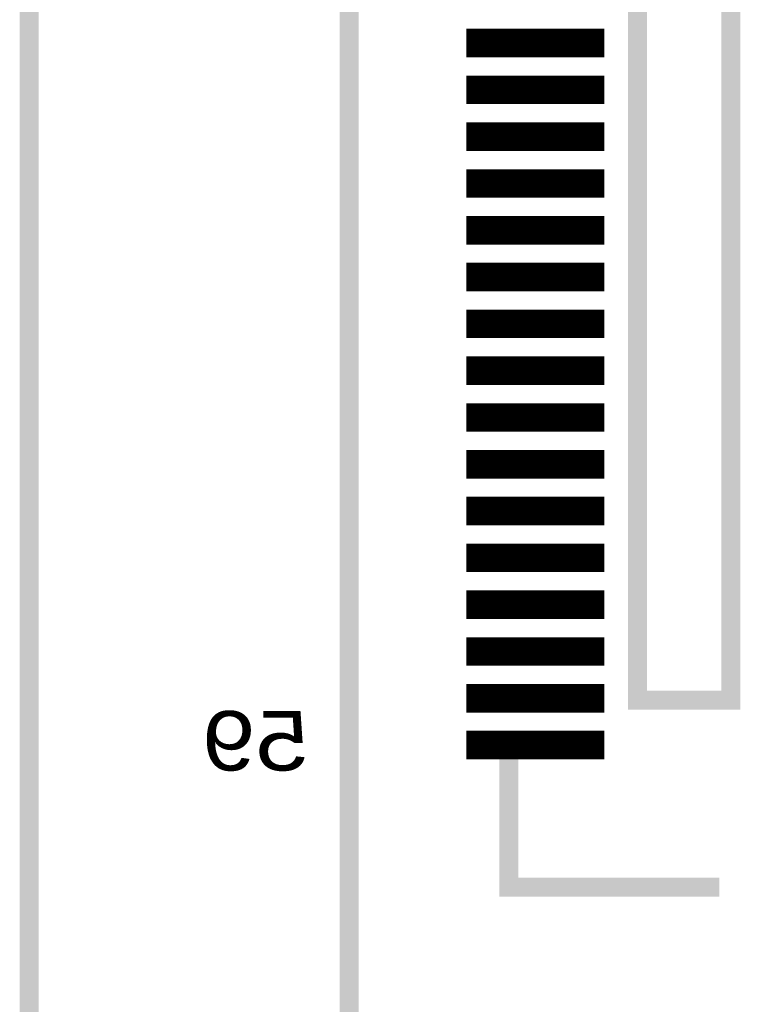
# Model space of a CAD drawing. Extents: x -28 to 78, y -35 to 66.
# Tile 14 of 31: x 0 to 8, y 43 to 54. Entities that reach past the tile are written whole.
import ezdxf

# ---------------------------------------------------------------- set-up
doc = ezdxf.new("R2010")
doc.units = 0
for name, color, linetype in [('BG_OUTLINE', 2, 'CONTINUOUS'), ('PG_SILKSCREEN_BOTTOM', 5, 'CONTINUOUS'), ('PIN_BOTTOM', 6, 'CONTINUOUS')]:
    doc.layers.add(name, color=color, linetype=linetype)

msp = doc.modelspace()

# ---------------------------------------------------------------- linework, layer by layer
at = {"layer": 'BG_OUTLINE', "const_width": 0.2032}
msp.add_lwpolyline([(0.000015, 0), (33.500017, 0), (33.500017, 10.499999), (58.500018, 10.499999), (58.500018, 55.499998), (33.500017, 55.499998), (33.500017, 66), (0.000015, 66)], close=True, dxfattribs=at)
at = {"layer": 'PG_SILKSCREEN_BOTTOM', "const_width": 0.2032}
for points in [[(3.420019, 63.999999), (3.420019, 2.000001), (12.500018, 2.000001), (12.500018, 63.999999)], [(6.500017, 60.249999), (6.500017, 46.249999), (7.500018, 46.249999), (7.500018, 60.249999)]]:
    msp.add_lwpolyline(points, close=True, dxfattribs=at)
msp.add_lwpolyline([(5.125019, 45.75), (5.125019, 44.25), (7.37502, 44.25)], dxfattribs=at)
at = {"layer": 'PIN_BOTTOM', "const_width": 0.01}
for points in [[(4.678421, 53.122002), (4.678421, 53.416799), (6.141618, 53.416799), (6.141618, 53.122002)], [(4.678421, 52.622), (4.678421, 52.916798), (6.141618, 52.916798), (6.141618, 52.622)], [(4.678421, 52.122001), (4.678421, 52.416799), (6.141618, 52.416799), (6.141618, 52.122001)], [(4.678421, 51.622002), (4.678421, 51.9168), (6.141618, 51.9168), (6.141618, 51.622002)], [(4.678421, 51.122001), (4.678421, 51.416798), (6.141618, 51.416798), (6.141618, 51.122001)], [(4.678421, 50.622002), (4.678421, 50.916799), (6.141618, 50.916799), (6.141618, 50.622002)], [(4.678421, 50.122), (4.678421, 50.416798), (6.141618, 50.416798), (6.141618, 50.122)], [(4.678421, 49.622001), (4.678421, 49.916799), (6.141618, 49.916799), (6.141618, 49.622001)], [(4.678421, 49.122002), (4.678421, 49.4168), (6.141618, 49.4168), (6.141618, 49.122002)], [(4.678421, 48.622001), (4.678421, 48.916798), (6.141618, 48.916798), (6.141618, 48.622001)], [(4.678421, 48.122002), (4.678421, 48.416799), (6.141618, 48.416799), (6.141618, 48.122002)], [(4.678421, 47.622), (4.678421, 47.916798), (6.141618, 47.916798), (6.141618, 47.622)], [(4.678421, 47.122001), (4.678421, 47.416799), (6.141618, 47.416799), (6.141618, 47.122001)], [(4.678421, 46.622002), (4.678421, 46.9168), (6.141618, 46.9168), (6.141618, 46.622002)], [(4.678421, 46.122001), (4.678421, 46.416798), (6.141618, 46.416798), (6.141618, 46.122001)], [(4.678421, 45.621999), (4.678421, 45.916797), (6.141618, 45.916797), (6.141618, 45.621999)]]:
    msp.add_lwpolyline(points, close=True, dxfattribs=at)
for points in [[(4.678421, 53.409893), (6.141618, 53.409893)], [(4.678421, 53.399893), (6.141618, 53.399893)], [(4.678421, 53.389893), (6.141618, 53.389893)], [(4.678421, 53.379893), (6.141618, 53.379893)], [(4.678421, 53.369893), (6.141618, 53.369893)], [(4.678421, 53.359893), (6.141618, 53.359893)], [(4.678421, 53.349893), (6.141618, 53.349893)], [(4.678421, 53.339893), (6.141618, 53.339893)], [(4.678421, 53.329893), (6.141618, 53.329893)], [(4.678421, 53.319893), (6.141618, 53.319893)], [(4.678421, 53.309893), (6.141618, 53.309893)], [(4.678421, 53.299893), (6.141618, 53.299893)], [(4.678421, 53.289893), (6.141618, 53.289893)], [(4.678421, 53.279893), (6.141618, 53.279893)], [(4.678421, 53.269893), (6.141618, 53.269893)], [(4.678421, 53.259893), (6.141618, 53.259893)], [(4.678421, 53.249893), (6.141618, 53.249893)], [(4.678421, 53.239894), (6.141618, 53.239894)], [(4.678421, 53.229894), (6.141618, 53.229894)], [(4.678421, 53.219894), (6.141618, 53.219894)], [(4.678421, 53.209894), (6.141618, 53.209894)], [(4.678421, 53.199894), (6.141618, 53.199894)], [(4.678421, 53.189894), (6.141618, 53.189894)], [(4.678421, 53.179894), (6.141618, 53.179894)], [(4.678421, 53.169894), (6.141618, 53.169894)], [(4.678421, 53.159894), (6.141618, 53.159894)], [(4.678421, 53.149894), (6.141618, 53.149894)], [(4.678421, 53.139894), (6.141618, 53.139894)], [(4.678421, 53.129894), (6.141618, 53.129894)], [(4.678421, 52.909894), (6.141618, 52.909894)], [(4.678421, 52.899894), (6.141618, 52.899894)], [(4.678421, 52.889894), (6.141618, 52.889894)], [(4.678421, 52.879894), (6.141618, 52.879894)], [(4.678421, 52.869894), (6.141618, 52.869894)], [(4.678421, 52.859894), (6.141618, 52.859894)], [(4.678421, 52.849894), (6.141618, 52.849894)], [(4.678421, 52.839894), (6.141618, 52.839894)], [(4.678421, 52.829894), (6.141618, 52.829894)], [(4.678421, 52.819894), (6.141618, 52.819894)], [(4.678421, 52.809894), (6.141618, 52.809894)], [(4.678421, 52.799894), (6.141618, 52.799894)], [(4.678421, 52.789894), (6.141618, 52.789894)], [(4.678421, 52.779894), (6.141618, 52.779894)], [(4.678421, 52.769894), (6.141618, 52.769894)], [(4.678421, 52.759894), (6.141618, 52.759894)], [(4.678421, 52.749894), (6.141618, 52.749894)], [(4.678421, 52.739895), (6.141618, 52.739895)], [(4.678421, 52.729895), (6.141618, 52.729895)], [(4.678421, 52.719895), (6.141618, 52.719895)], [(4.678421, 52.709895), (6.141618, 52.709895)], [(4.678421, 52.699895), (6.141618, 52.699895)], [(4.678421, 52.689895), (6.141618, 52.689895)], [(4.678421, 52.679895), (6.141618, 52.679895)], [(4.678421, 52.669895), (6.141618, 52.669895)], [(4.678421, 52.659895), (6.141618, 52.659895)], [(4.678421, 52.649895), (6.141618, 52.649895)], [(4.678421, 52.639895), (6.141618, 52.639895)], [(4.678421, 52.629895), (6.141618, 52.629895)], [(4.678421, 52.409895), (6.141618, 52.409895)], [(4.678421, 52.399895), (6.141618, 52.399895)], [(4.678421, 52.389895), (6.141618, 52.389895)], [(4.678421, 52.379895), (6.141618, 52.379895)], [(4.678421, 52.369895), (6.141618, 52.369895)], [(4.678421, 52.359895), (6.141618, 52.359895)], [(4.678421, 52.349895), (6.141618, 52.349895)], [(4.678421, 52.339895), (6.141618, 52.339895)], [(4.678421, 52.329895), (6.141618, 52.329895)], [(4.678421, 52.319895), (6.141618, 52.319895)], [(4.678421, 52.309895), (6.141618, 52.309895)], [(4.678421, 52.299895), (6.141618, 52.299895)], [(4.678421, 52.289895), (6.141618, 52.289895)], [(4.678421, 52.279895), (6.141618, 52.279895)], [(4.678421, 52.269895), (6.141618, 52.269895)], [(4.678421, 52.259895), (6.141618, 52.259895)], [(4.678421, 52.249896), (6.141618, 52.249896)], [(4.678421, 52.239896), (6.141618, 52.239896)], [(4.678421, 52.229896), (6.141618, 52.229896)], [(4.678421, 52.219896), (6.141618, 52.219896)], [(4.678421, 52.209896), (6.141618, 52.209896)], [(4.678421, 52.199896), (6.141618, 52.199896)], [(4.678421, 52.189896), (6.141618, 52.189896)], [(4.678421, 52.179896), (6.141618, 52.179896)], [(4.678421, 52.169896), (6.141618, 52.169896)], [(4.678421, 52.159896), (6.141618, 52.159896)], [(4.678421, 52.149896), (6.141618, 52.149896)], [(4.678421, 52.139896), (6.141618, 52.139896)], [(4.678421, 52.129896), (6.141618, 52.129896)], [(4.678421, 51.909896), (6.141618, 51.909896)], [(4.678421, 51.899896), (6.141618, 51.899896)], [(4.678421, 51.889896), (6.141618, 51.889896)], [(4.678421, 51.879896), (6.141618, 51.879896)], [(4.678421, 51.869896), (6.141618, 51.869896)], [(4.678421, 51.859896), (6.141618, 51.859896)], [(4.678421, 51.849896), (6.141618, 51.849896)], [(4.678421, 51.839896), (6.141618, 51.839896)], [(4.678421, 51.829896), (6.141618, 51.829896)], [(4.678421, 51.819896), (6.141618, 51.819896)], [(4.678421, 51.809896), (6.141618, 51.809896)], [(4.678421, 51.799896), (6.141618, 51.799896)], [(4.678421, 51.789896), (6.141618, 51.789896)], [(4.678421, 51.779896), (6.141618, 51.779896)], [(4.678421, 51.769896), (6.141618, 51.769896)], [(4.678421, 51.759896), (6.141618, 51.759896)], [(4.678421, 51.749896), (6.141618, 51.749896)], [(4.678421, 51.739897), (6.141618, 51.739897)], [(4.678421, 51.729897), (6.141618, 51.729897)], [(4.678421, 51.719897), (6.141618, 51.719897)], [(4.678421, 51.709897), (6.141618, 51.709897)], [(4.678421, 51.699897), (6.141618, 51.699897)], [(4.678421, 51.689897), (6.141618, 51.689897)], [(4.678421, 51.679897), (6.141618, 51.679897)], [(4.678421, 51.669897), (6.141618, 51.669897)], [(4.678421, 51.659897), (6.141618, 51.659897)], [(4.678421, 51.649897), (6.141618, 51.649897)], [(4.678421, 51.639897), (6.141618, 51.639897)], [(4.678421, 51.629897), (6.141618, 51.629897)], [(4.678421, 51.409897), (6.141618, 51.409897)], [(4.678421, 51.399897), (6.141618, 51.399897)], [(4.678421, 51.389897), (6.141618, 51.389897)], [(4.678421, 51.379897), (6.141618, 51.379897)], [(4.678421, 51.369897), (6.141618, 51.369897)], [(4.678421, 51.359897), (6.141618, 51.359897)], [(4.678421, 51.349897), (6.141618, 51.349897)], [(4.678421, 51.339897), (6.141618, 51.339897)], [(4.678421, 51.329897), (6.141618, 51.329897)], [(4.678421, 51.319897), (6.141618, 51.319897)], [(4.678421, 51.309897), (6.141618, 51.309897)], [(4.678421, 51.299897), (6.141618, 51.299897)], [(4.678421, 51.289897), (6.141618, 51.289897)], [(4.678421, 51.279897), (6.141618, 51.279897)], [(4.678421, 51.269897), (6.141618, 51.269897)], [(4.678421, 51.259897), (6.141618, 51.259897)], [(4.678421, 51.249898), (6.141618, 51.249898)], [(4.678421, 51.239898), (6.141618, 51.239898)], [(4.678421, 51.229898), (6.141618, 51.229898)], [(4.678421, 51.219898), (6.141618, 51.219898)], [(4.678421, 51.209898), (6.141618, 51.209898)], [(4.678421, 51.199898), (6.141618, 51.199898)], [(4.678421, 51.189898), (6.141618, 51.189898)], [(4.678421, 51.179898), (6.141618, 51.179898)], [(4.678421, 51.169898), (6.141618, 51.169898)], [(4.678421, 51.159898), (6.141618, 51.159898)], [(4.678421, 51.149898), (6.141618, 51.149898)], [(4.678421, 51.139898), (6.141618, 51.139898)], [(4.678421, 51.129898), (6.141618, 51.129898)], [(4.678421, 50.909898), (6.141618, 50.909898)], [(4.678421, 50.899898), (6.141618, 50.899898)], [(4.678421, 50.889898), (6.141618, 50.889898)], [(4.678421, 50.879898), (6.141618, 50.879898)], [(4.678421, 50.869898), (6.141618, 50.869898)], [(4.678421, 50.859898), (6.141618, 50.859898)], [(4.678421, 50.849898), (6.141618, 50.849898)], [(4.678421, 50.839898), (6.141618, 50.839898)], [(4.678421, 50.829898), (6.141618, 50.829898)], [(4.678421, 50.819898), (6.141618, 50.819898)], [(4.678421, 50.809898), (6.141618, 50.809898)], [(4.678421, 50.799898), (6.141618, 50.799898)], [(4.678421, 50.789898), (6.141618, 50.789898)], [(4.678421, 50.779898), (6.141618, 50.779898)], [(4.678421, 50.769898), (6.141618, 50.769898)], [(4.678421, 50.759898), (6.141618, 50.759898)], [(4.678421, 50.749898), (6.141618, 50.749898)], [(4.678421, 50.739899), (6.141618, 50.739899)], [(4.678421, 50.729899), (6.141618, 50.729899)], [(4.678421, 50.719899), (6.141618, 50.719899)], [(4.678421, 50.709899), (6.141618, 50.709899)], [(4.678421, 50.699899), (6.141618, 50.699899)], [(4.678421, 50.689899), (6.141618, 50.689899)], [(4.678421, 50.679899), (6.141618, 50.679899)], [(4.678421, 50.669899), (6.141618, 50.669899)], [(4.678421, 50.659899), (6.141618, 50.659899)], [(4.678421, 50.649899), (6.141618, 50.649899)], [(4.678421, 50.639899), (6.141618, 50.639899)], [(4.678421, 50.629899), (6.141618, 50.629899)], [(4.678421, 50.409899), (6.141618, 50.409899)], [(4.678421, 50.399899), (6.141618, 50.399899)], [(4.678421, 50.389899), (6.141618, 50.389899)], [(4.678421, 50.379899), (6.141618, 50.379899)], [(4.678421, 50.369899), (6.141618, 50.369899)], [(4.678421, 50.359899), (6.141618, 50.359899)], [(4.678421, 50.349899), (6.141618, 50.349899)], [(4.678421, 50.339899), (6.141618, 50.339899)], [(4.678421, 50.329899), (6.141618, 50.329899)], [(4.678421, 50.319899), (6.141618, 50.319899)], [(4.678421, 50.309899), (6.141618, 50.309899)], [(4.678421, 50.299899), (6.141618, 50.299899)], [(4.678421, 50.289899), (6.141618, 50.289899)], [(4.678421, 50.279899), (6.141618, 50.279899)], [(4.678421, 50.269899), (6.141618, 50.269899)], [(4.678421, 50.259899), (6.141618, 50.259899)], [(4.678421, 50.249899), (6.141618, 50.249899)], [(4.678421, 50.2399), (6.141618, 50.2399)], [(4.678421, 50.2299), (6.141618, 50.2299)], [(4.678421, 50.2199), (6.141618, 50.2199)], [(4.678421, 50.2099), (6.141618, 50.2099)], [(4.678421, 50.1999), (6.141618, 50.1999)], [(4.678421, 50.1899), (6.141618, 50.1899)], [(4.678421, 50.1799), (6.141618, 50.1799)], [(4.678421, 50.1699), (6.141618, 50.1699)], [(4.678421, 50.1599), (6.141618, 50.1599)], [(4.678421, 50.1499), (6.141618, 50.1499)], [(4.678421, 50.1399), (6.141618, 50.1399)], [(4.678421, 50.1299), (6.141618, 50.1299)], [(4.678421, 49.9099), (6.141618, 49.9099)], [(4.678421, 49.8999), (6.141618, 49.8999)], [(4.678421, 49.8899), (6.141618, 49.8899)], [(4.678421, 49.8799), (6.141618, 49.8799)], [(4.678421, 49.8699), (6.141618, 49.8699)], [(4.678421, 49.8599), (6.141618, 49.8599)], [(4.678421, 49.8499), (6.141618, 49.8499)], [(4.678421, 49.8399), (6.141618, 49.8399)], [(4.678421, 49.8299), (6.141618, 49.8299)], [(4.678421, 49.8199), (6.141618, 49.8199)], [(4.678421, 49.8099), (6.141618, 49.8099)], [(4.678421, 49.7999), (6.141618, 49.7999)], [(4.678421, 49.7899), (6.141618, 49.7899)], [(4.678421, 49.7799), (6.141618, 49.7799)], [(4.678421, 49.7699), (6.141618, 49.7699)], [(4.678421, 49.7599), (6.141618, 49.7599)], [(4.678421, 49.7499), (6.141618, 49.7499)], [(4.678421, 49.739901), (6.141618, 49.739901)], [(4.678421, 49.729901), (6.141618, 49.729901)], [(4.678421, 49.719901), (6.141618, 49.719901)], [(4.678421, 49.709901), (6.141618, 49.709901)], [(4.678421, 49.699901), (6.141618, 49.699901)], [(4.678421, 49.689901), (6.141618, 49.689901)], [(4.678421, 49.679901), (6.141618, 49.679901)], [(4.678421, 49.669901), (6.141618, 49.669901)], [(4.678421, 49.659901), (6.141618, 49.659901)], [(4.678421, 49.649901), (6.141618, 49.649901)], [(4.678421, 49.639901), (6.141618, 49.639901)], [(4.678421, 49.629901), (6.141618, 49.629901)], [(4.678421, 49.409901), (6.141618, 49.409901)], [(4.678421, 49.399901), (6.141618, 49.399901)], [(4.678421, 49.389901), (6.141618, 49.389901)], [(4.678421, 49.379901), (6.141618, 49.379901)], [(4.678421, 49.369901), (6.141618, 49.369901)], [(4.678421, 49.359901), (6.141618, 49.359901)], [(4.678421, 49.349901), (6.141618, 49.349901)], [(4.678421, 49.339901), (6.141618, 49.339901)], [(4.678421, 49.329901), (6.141618, 49.329901)], [(4.678421, 49.319901), (6.141618, 49.319901)], [(4.678421, 49.309901), (6.141618, 49.309901)], [(4.678421, 49.299901), (6.141618, 49.299901)], [(4.678421, 49.289901), (6.141618, 49.289901)], [(4.678421, 49.279901), (6.141618, 49.279901)], [(4.678421, 49.269901), (6.141618, 49.269901)], [(4.678421, 49.259901), (6.141618, 49.259901)], [(4.678421, 49.249902), (6.141618, 49.249902)], [(4.678421, 49.239902), (6.141618, 49.239902)], [(4.678421, 49.229902), (6.141618, 49.229902)], [(4.678421, 49.219902), (6.141618, 49.219902)], [(4.678421, 49.209902), (6.141618, 49.209902)], [(4.678421, 49.199902), (6.141618, 49.199902)], [(4.678421, 49.189902), (6.141618, 49.189902)], [(4.678421, 49.179902), (6.141618, 49.179902)], [(4.678421, 49.169902), (6.141618, 49.169902)], [(4.678421, 49.159902), (6.141618, 49.159902)], [(4.678421, 49.149902), (6.141618, 49.149902)], [(4.678421, 49.139902), (6.141618, 49.139902)], [(4.678421, 49.129902), (6.141618, 49.129902)], [(4.678421, 48.909902), (6.141618, 48.909902)], [(4.678421, 48.899902), (6.141618, 48.899902)], [(4.678421, 48.889902), (6.141618, 48.889902)], [(4.678421, 48.879902), (6.141618, 48.879902)], [(4.678421, 48.869902), (6.141618, 48.869902)], [(4.678421, 48.859902), (6.141618, 48.859902)], [(4.678421, 48.849902), (6.141618, 48.849902)], [(4.678421, 48.839902), (6.141618, 48.839902)], [(4.678421, 48.829902), (6.141618, 48.829902)], [(4.678421, 48.819902), (6.141618, 48.819902)], [(4.678421, 48.809902), (6.141618, 48.809902)], [(4.678421, 48.799902), (6.141618, 48.799902)], [(4.678421, 48.789902), (6.141618, 48.789902)], [(4.678421, 48.779902), (6.141618, 48.779902)], [(4.678421, 48.769902), (6.141618, 48.769902)], [(4.678421, 48.759902), (6.141618, 48.759902)], [(4.678421, 48.749902), (6.141618, 48.749902)], [(4.678421, 48.739903), (6.141618, 48.739903)], [(4.678421, 48.729903), (6.141618, 48.729903)], [(4.678421, 48.719903), (6.141618, 48.719903)], [(4.678421, 48.709903), (6.141618, 48.709903)], [(4.678421, 48.699903), (6.141618, 48.699903)], [(4.678421, 48.689903), (6.141618, 48.689903)], [(4.678421, 48.679903), (6.141618, 48.679903)], [(4.678421, 48.669903), (6.141618, 48.669903)], [(4.678421, 48.659903), (6.141618, 48.659903)], [(4.678421, 48.649903), (6.141618, 48.649903)], [(4.678421, 48.639903), (6.141618, 48.639903)], [(4.678421, 48.629903), (6.141618, 48.629903)], [(4.678421, 48.409903), (6.141618, 48.409903)], [(4.678421, 48.399903), (6.141618, 48.399903)], [(4.678421, 48.389903), (6.141618, 48.389903)], [(4.678421, 48.379903), (6.141618, 48.379903)], [(4.678421, 48.369903), (6.141618, 48.369903)], [(4.678421, 48.359903), (6.141618, 48.359903)], [(4.678421, 48.349903), (6.141618, 48.349903)], [(4.678421, 48.339903), (6.141618, 48.339903)], [(4.678421, 48.329903), (6.141618, 48.329903)], [(4.678421, 48.319903), (6.141618, 48.319903)], [(4.678421, 48.309903), (6.141618, 48.309903)], [(4.678421, 48.299903), (6.141618, 48.299903)], [(4.678421, 48.289903), (6.141618, 48.289903)], [(4.678421, 48.279903), (6.141618, 48.279903)], [(4.678421, 48.269903), (6.141618, 48.269903)], [(4.678421, 48.259903), (6.141618, 48.259903)], [(4.678421, 48.249903), (6.141618, 48.249903)], [(4.678421, 48.239904), (6.141618, 48.239904)], [(4.678421, 48.229904), (6.141618, 48.229904)], [(4.678421, 48.219904), (6.141618, 48.219904)], [(4.678421, 48.209904), (6.141618, 48.209904)], [(4.678421, 48.199904), (6.141618, 48.199904)], [(4.678421, 48.189904), (6.141618, 48.189904)], [(4.678421, 48.179904), (6.141618, 48.179904)], [(4.678421, 48.169904), (6.141618, 48.169904)], [(4.678421, 48.159904), (6.141618, 48.159904)], [(4.678421, 48.149904), (6.141618, 48.149904)], [(4.678421, 48.139904), (6.141618, 48.139904)], [(4.678421, 48.129904), (6.141618, 48.129904)], [(4.678421, 47.909904), (6.141618, 47.909904)], [(4.678421, 47.899904), (6.141618, 47.899904)], [(4.678421, 47.889904), (6.141618, 47.889904)], [(4.678421, 47.879904), (6.141618, 47.879904)], [(4.678421, 47.869904), (6.141618, 47.869904)], [(4.678421, 47.859904), (6.141618, 47.859904)], [(4.678421, 47.849904), (6.141618, 47.849904)], [(4.678421, 47.839904), (6.141618, 47.839904)], [(4.678421, 47.829904), (6.141618, 47.829904)], [(4.678421, 47.819904), (6.141618, 47.819904)], [(4.678421, 47.809904), (6.141618, 47.809904)], [(4.678421, 47.799904), (6.141618, 47.799904)], [(4.678421, 47.789904), (6.141618, 47.789904)], [(4.678421, 47.779904), (6.141618, 47.779904)], [(4.678421, 47.769904), (6.141618, 47.769904)], [(4.678421, 47.759904), (6.141618, 47.759904)], [(4.678421, 47.749905), (6.141618, 47.749905)], [(4.678421, 47.739905), (6.141618, 47.739905)], [(4.678421, 47.729905), (6.141618, 47.729905)], [(4.678421, 47.719905), (6.141618, 47.719905)], [(4.678421, 47.709905), (6.141618, 47.709905)], [(4.678421, 47.699905), (6.141618, 47.699905)], [(4.678421, 47.689905), (6.141618, 47.689905)], [(4.678421, 47.679905), (6.141618, 47.679905)], [(4.678421, 47.669905), (6.141618, 47.669905)], [(4.678421, 47.659905), (6.141618, 47.659905)], [(4.678421, 47.649905), (6.141618, 47.649905)], [(4.678421, 47.639905), (6.141618, 47.639905)], [(4.678421, 47.629905), (6.141618, 47.629905)], [(4.678421, 47.409905), (6.141618, 47.409905)], [(4.678421, 47.399905), (6.141618, 47.399905)], [(4.678421, 47.389905), (6.141618, 47.389905)], [(4.678421, 47.379905), (6.141618, 47.379905)], [(4.678421, 47.369905), (6.141618, 47.369905)], [(4.678421, 47.359905), (6.141618, 47.359905)], [(4.678421, 47.349905), (6.141618, 47.349905)], [(4.678421, 47.339905), (6.141618, 47.339905)], [(4.678421, 47.329905), (6.141618, 47.329905)], [(4.678421, 47.319905), (6.141618, 47.319905)], [(4.678421, 47.309905), (6.141618, 47.309905)], [(4.678421, 47.299905), (6.141618, 47.299905)], [(4.678421, 47.289905), (6.141618, 47.289905)], [(4.678421, 47.279905), (6.141618, 47.279905)], [(4.678421, 47.269905), (6.141618, 47.269905)], [(4.678421, 47.259905), (6.141618, 47.259905)], [(4.678421, 47.249905), (6.141618, 47.249905)], [(4.678421, 47.239906), (6.141618, 47.239906)], [(4.678421, 47.229906), (6.141618, 47.229906)], [(4.678421, 47.219906), (6.141618, 47.219906)], [(4.678421, 47.209906), (6.141618, 47.209906)], [(4.678421, 47.199906), (6.141618, 47.199906)], [(4.678421, 47.189906), (6.141618, 47.189906)], [(4.678421, 47.179906), (6.141618, 47.179906)], [(4.678421, 47.169906), (6.141618, 47.169906)], [(4.678421, 47.159906), (6.141618, 47.159906)], [(4.678421, 47.149906), (6.141618, 47.149906)], [(4.678421, 47.139906), (6.141618, 47.139906)], [(4.678421, 47.129906), (6.141618, 47.129906)], [(4.678421, 46.909906), (6.141618, 46.909906)], [(4.678421, 46.899906), (6.141618, 46.899906)], [(4.678421, 46.889906), (6.141618, 46.889906)], [(4.678421, 46.879906), (6.141618, 46.879906)], [(4.678421, 46.869906), (6.141618, 46.869906)], [(4.678421, 46.859906), (6.141618, 46.859906)], [(4.678421, 46.849906), (6.141618, 46.849906)], [(4.678421, 46.839906), (6.141618, 46.839906)], [(4.678421, 46.829906), (6.141618, 46.829906)], [(4.678421, 46.819906), (6.141618, 46.819906)], [(4.678421, 46.809906), (6.141618, 46.809906)], [(4.678421, 46.799906), (6.141618, 46.799906)], [(4.678421, 46.789906), (6.141618, 46.789906)], [(4.678421, 46.779906), (6.141618, 46.779906)], [(4.678421, 46.769906), (6.141618, 46.769906)], [(4.678421, 46.759906), (6.141618, 46.759906)], [(4.678421, 46.749906), (6.141618, 46.749906)], [(4.678421, 46.739907), (6.141618, 46.739907)], [(4.678421, 46.729907), (6.141618, 46.729907)], [(4.678421, 46.719907), (6.141618, 46.719907)], [(4.678421, 46.709907), (6.141618, 46.709907)], [(4.678421, 46.699907), (6.141618, 46.699907)], [(4.678421, 46.689907), (6.141618, 46.689907)], [(4.678421, 46.679907), (6.141618, 46.679907)], [(4.678421, 46.669907), (6.141618, 46.669907)], [(4.678421, 46.659907), (6.141618, 46.659907)], [(4.678421, 46.649907), (6.141618, 46.649907)], [(4.678421, 46.639907), (6.141618, 46.639907)], [(4.678421, 46.629907), (6.141618, 46.629907)], [(4.678421, 46.409907), (6.141618, 46.409907)], [(4.678421, 46.399907), (6.141618, 46.399907)], [(4.678421, 46.389907), (6.141618, 46.389907)], [(4.678421, 46.379907), (6.141618, 46.379907)], [(4.678421, 46.369907), (6.141618, 46.369907)], [(4.678421, 46.359907), (6.141618, 46.359907)], [(4.678421, 46.349907), (6.141618, 46.349907)], [(4.678421, 46.339907), (6.141618, 46.339907)], [(4.678421, 46.329907), (6.141618, 46.329907)], [(4.678421, 46.319907), (6.141618, 46.319907)], [(4.678421, 46.309907), (6.141618, 46.309907)], [(4.678421, 46.299907), (6.141618, 46.299907)], [(4.678421, 46.289907), (6.141618, 46.289907)], [(4.678421, 46.279907), (6.141618, 46.279907)], [(4.678421, 46.269907), (6.141618, 46.269907)], [(4.678421, 46.259907), (6.141618, 46.259907)], [(4.678421, 46.249907), (6.141618, 46.249907)], [(4.678421, 46.239908), (6.141618, 46.239908)], [(4.678421, 46.229908), (6.141618, 46.229908)], [(4.678421, 46.219908), (6.141618, 46.219908)], [(4.678421, 46.209908), (6.141618, 46.209908)], [(4.678421, 46.199908), (6.141618, 46.199908)], [(4.678421, 46.189908), (6.141618, 46.189908)], [(4.678421, 46.179908), (6.141618, 46.179908)], [(4.678421, 46.169908), (6.141618, 46.169908)], [(4.678421, 46.159908), (6.141618, 46.159908)], [(4.678421, 46.149908), (6.141618, 46.149908)], [(4.678421, 46.139908), (6.141618, 46.139908)], [(4.678421, 46.129908), (6.141618, 46.129908)], [(4.678421, 45.909908), (6.141618, 45.909908)], [(4.678421, 45.899908), (6.141618, 45.899908)], [(4.678421, 45.889908), (6.141618, 45.889908)], [(4.678421, 45.879908), (6.141618, 45.879908)], [(4.678421, 45.869908), (6.141618, 45.869908)], [(4.678421, 45.859908), (6.141618, 45.859908)], [(4.678421, 45.849908), (6.141618, 45.849908)], [(4.678421, 45.839908), (6.141618, 45.839908)], [(4.678421, 45.829908), (6.141618, 45.829908)], [(4.678421, 45.819908), (6.141618, 45.819908)], [(4.678421, 45.809908), (6.141618, 45.809908)], [(4.678421, 45.799908), (6.141618, 45.799908)], [(4.678421, 45.789908), (6.141618, 45.789908)], [(4.678421, 45.779908), (6.141618, 45.779908)], [(4.678421, 45.769908), (6.141618, 45.769908)], [(4.678421, 45.759908), (6.141618, 45.759908)], [(4.678421, 45.749908), (6.141618, 45.749908)], [(4.678421, 45.739909), (6.141618, 45.739909)], [(4.678421, 45.729909), (6.141618, 45.729909)], [(4.678421, 45.719909), (6.141618, 45.719909)], [(4.678421, 45.709909), (6.141618, 45.709909)], [(4.678421, 45.699909), (6.141618, 45.699909)], [(4.678421, 45.689909), (6.141618, 45.689909)], [(4.678421, 45.679909), (6.141618, 45.679909)], [(4.678421, 45.669909), (6.141618, 45.669909)], [(4.678421, 45.659909), (6.141618, 45.659909)], [(4.678421, 45.649909), (6.141618, 45.649909)], [(4.678421, 45.639909), (6.141618, 45.639909)], [(4.678421, 45.629909), (6.141618, 45.629909)]]:
    msp.add_lwpolyline(points, dxfattribs=at)

# ---------------------------------------------------------------- texts
at = {"layer": 'PG_SILKSCREEN_BOTTOM', "text_generation_flag": 2, "width": 1.2}
msp.add_text('59', height=0.635, dxfattribs=at).set_placement((2.984017, 45.497999))

doc.saveas('drawing.dxf')
